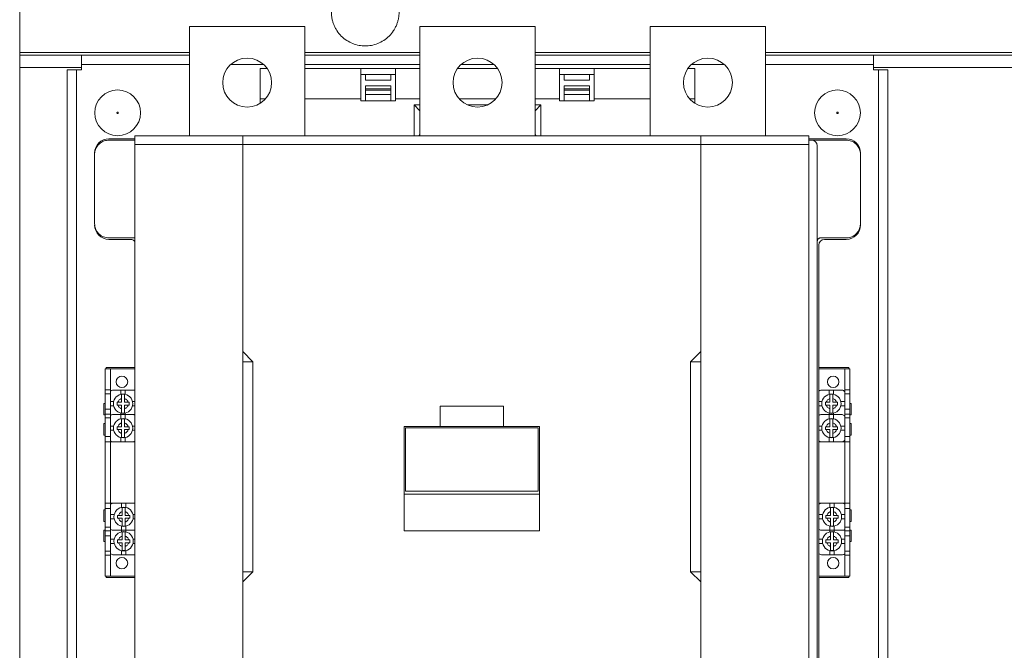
# Model space of a CAD drawing. Header units: millimetres. Extents: x 0 to 1189, y 0 to 841.
# Tile 4 of 15: x 129 to 300, y 590 to 700. Entities that reach past the tile are written whole.
import ezdxf

# ---------------------------------------------------------------- set-up
doc = ezdxf.new("R2010")
doc.units = ezdxf.units.MM

msp = doc.modelspace()

# ---------------------------------------------------------------- linework, layer by layer
at = {"color": 7, "linetype": 'Continuous', "lineweight": 15}
for p, q in [((129.1089, 708.5885), (129.1089, 694.0885)), ((158.6089, 679.5885), (158.6089, 698.5885)), ((158.6089, 698.5885), (178.6089, 698.5885)), ((178.6089, 698.5885), (178.6089, 679.5885)), ((198.6089, 698.5885), (218.6089, 698.5885)), ((198.6089, 679.5885), (198.6089, 698.5885)), ((218.6089, 698.5885), (218.6089, 679.5885)), ((238.6089, 679.5885), (238.6089, 698.5885)), ((238.6089, 698.5885), (258.6089, 698.5885)), ((258.6089, 698.5885), (258.6089, 679.5885)), ((129.1089, 693.5885), (129.1089, 694.0885)), ((129.1089, 694.0885), (158.6089, 694.0885)), ((139.8589, 693.5885), (129.1089, 693.5885)), ((129.1089, 693.5885), (129.1089, 691.4885)), ((158.6089, 693.5885), (139.8589, 693.5885)), ((139.8589, 693.5885), (139.8589, 691.9885)), ((178.6089, 694.0885), (198.6089, 694.0885)), ((198.6089, 693.5885), (178.6089, 693.5885)), ((218.6089, 694.0885), (238.6089, 694.0885)), ((238.6089, 693.5885), (218.6089, 693.5885)), ((258.6089, 694.0885), (339.6089, 694.0885)), ((277.3589, 693.5885), (258.6089, 693.5885)), ((277.3589, 691.9885), (277.3589, 693.5885)), ((320.8589, 693.5885), (277.3589, 693.5885)), ((129.1089, 691.4885), (129.1089, 550.6885)), ((139.8589, 691.4885), (129.1089, 691.4885)), ((137.3589, 691.0885), (137.3589, 552.5885)), ((138.9589, 691.0885), (137.3589, 691.0885)), ((138.9589, 691.0885), (138.9589, 552.5885)), ((139.8589, 691.0885), (138.9589, 691.0885)), ((139.8589, 691.9885), (139.8589, 691.0885)), ((158.6089, 691.9885), (139.8589, 691.9885)), ((171.4619, 691.9885), (165.7558, 691.9885)), ((170.8589, 691.2635), (172.0991, 691.2635)), ((170.8589, 686.0135), (170.8589, 691.2635)), ((198.6089, 691.9885), (178.6089, 691.9885)), ((178.6089, 691.2635), (188.3589, 691.2635)), ((188.3589, 686.0135), (188.3589, 691.2635)), ((188.3589, 691.2635), (194.3589, 691.2635)), ((194.3589, 686.0135), (194.3589, 691.2635)), ((194.3589, 691.2635), (198.6089, 691.2635)), ((205.1186, 691.2635), (212.0991, 691.2635)), ((211.4619, 691.9885), (205.7558, 691.9885)), ((238.6089, 691.9885), (218.6089, 691.9885)), ((218.6089, 691.2635), (222.8589, 691.2635)), ((222.8589, 686.0135), (222.8589, 691.2635)), ((222.8589, 691.2635), (228.8589, 691.2635)), ((228.8589, 686.0135), (228.8589, 691.2635)), ((228.8589, 691.2635), (238.6089, 691.2635)), ((245.1186, 691.2635), (246.3589, 691.2635)), ((251.4619, 691.9885), (245.7558, 691.9885)), ((246.3589, 686.0135), (246.3589, 691.2635)), ((277.3589, 691.9885), (258.6089, 691.9885)), ((277.3589, 691.0885), (277.3589, 691.9885)), ((320.8589, 691.4885), (277.3589, 691.4885)), ((278.2589, 691.0885), (277.3589, 691.0885)), ((278.2589, 552.5885), (278.2589, 691.0885)), ((279.8589, 691.0885), (278.2589, 691.0885)), ((279.8589, 552.5885), (279.8589, 691.0885)), ((188.3589, 690.2635), (194.3589, 690.2635)), ((189.1589, 689.2635), (189.1589, 690.2635)), ((189.1589, 689.2635), (193.5589, 689.2635)), ((193.5589, 689.2635), (193.5589, 690.2635)), ((222.8589, 690.2635), (228.8589, 690.2635)), ((223.6589, 689.2635), (223.6589, 690.2635)), ((228.0589, 689.2635), (223.6589, 689.2635)), ((228.0589, 690.2635), (228.0589, 689.2635)), ((189.1589, 688.2635), (189.1589, 687.7635)), ((189.1589, 688.2635), (193.5589, 688.2635)), ((189.1589, 687.7635), (189.1589, 687.5135)), ((189.1589, 687.7635), (193.5589, 687.7635)), ((189.1589, 687.5135), (189.1589, 686.7635)), ((193.5589, 687.5135), (189.1589, 687.5135)), ((193.5589, 687.7635), (193.5589, 688.2635)), ((193.5589, 687.5135), (193.5589, 687.7635)), ((193.5589, 686.7635), (193.5589, 687.5135)), ((223.6589, 687.7635), (223.6589, 688.2635)), ((228.0589, 688.2635), (223.6589, 688.2635)), ((223.6589, 687.5135), (223.6589, 687.7635)), ((228.0589, 687.7635), (223.6589, 687.7635)), ((223.6589, 686.7635), (223.6589, 687.5135)), ((223.6589, 687.5135), (228.0589, 687.5135)), ((228.0589, 688.2635), (228.0589, 687.7635)), ((228.0589, 687.7635), (228.0589, 687.5135)), ((228.0589, 687.5135), (228.0589, 686.7635)), ((170.8589, 685.2329), (170.8589, 686.0135)), ((171.7841, 686.0135), (170.8589, 686.0135)), ((188.3589, 686.0135), (178.6089, 686.0135)), ((188.3589, 685.6436), (188.3589, 686.0135)), ((194.3589, 685.6436), (188.3589, 685.6436)), ((189.1589, 686.7635), (189.1589, 685.6436)), ((193.5589, 686.7635), (189.1589, 686.7635)), ((193.5589, 685.6436), (193.5589, 686.7635)), ((194.3589, 686.0135), (194.3589, 685.6436)), ((198.6089, 686.0135), (194.3589, 686.0135)), ((211.7841, 686.0135), (205.4337, 686.0135)), ((222.8589, 686.0135), (218.6089, 686.0135)), ((222.8589, 685.6436), (222.8589, 686.0135)), ((228.8589, 685.6436), (222.8589, 685.6436)), ((223.6589, 685.6436), (223.6589, 686.7635)), ((223.6589, 686.7635), (228.0589, 686.7635)), ((228.0589, 685.6436), (228.0589, 686.7635)), ((228.8589, 686.0135), (228.8589, 685.6436)), ((238.6089, 686.0135), (228.8589, 686.0135)), ((246.3589, 686.0135), (245.4337, 686.0135)), ((246.3589, 685.2329), (246.3589, 686.0135)), ((197.6089, 684.9635), (198.6089, 684.9635)), ((197.6089, 679.5885), (197.6089, 684.9635)), ((198.6089, 683.9235), (197.6089, 684.9635)), ((206.8633, 684.9635), (210.3544, 684.9635)), ((218.6089, 684.9635), (219.6089, 684.9635)), ((219.6089, 684.9635), (218.6089, 683.9235)), ((219.6089, 684.9635), (219.6089, 679.5885)), ((144.6089, 679.0885), (149.1089, 679.0885)), ((144.6089, 678.8445), (149.1089, 678.8445)), ((149.1089, 679.5885), (149.1089, 678.0885)), ((149.1089, 679.5885), (167.8553, 679.5885)), ((167.8553, 679.5885), (247.3625, 679.5885)), ((167.8553, 678.0885), (167.8553, 679.5885)), ((198.6089, 679.8035), (198.4021, 679.5885)), ((218.6089, 679.8035), (218.8156, 679.5885)), ((247.3625, 679.5885), (247.3625, 678.0885)), ((247.3625, 679.5885), (266.1089, 679.5885)), ((266.1089, 679.5885), (266.1089, 678.0885)), ((266.1089, 679.0885), (272.6089, 679.0885)), ((266.1089, 678.8445), (266.6089, 678.8445)), ((266.6089, 678.8445), (272.6089, 678.8445)), ((167.8553, 678.0885), (149.1089, 678.0885)), ((149.1089, 678.0885), (149.1089, 566.0885)), ((167.8553, 678.0885), (247.3625, 678.0885)), ((167.8553, 642.0885), (167.8553, 678.0885)), ((247.3625, 678.0885), (247.3625, 642.0885)), ((247.3625, 678.0885), (266.1089, 678.0885)), ((266.1089, 678.0885), (266.1089, 566.0885)), ((267.6089, 677.8445), (267.6089, 564.3325)), ((142.1089, 664.3445), (142.1089, 676.3445)), ((275.1089, 676.3445), (275.1089, 664.3445)), ((149.1089, 661.8445), (144.6089, 661.8445)), ((272.6089, 661.8445), (268.1089, 661.8445)), ((148.3589, 661.5885), (144.6089, 661.5885)), ((267.8589, 660.5885), (267.8589, 581.5885)), ((272.6089, 661.5885), (268.8589, 661.5885)), ((169.6053, 640.3385), (167.8553, 642.0885)), ((167.8553, 642.0885), (167.8553, 640.3385)), ((247.3625, 642.0885), (245.6125, 640.3385)), ((247.3625, 642.0885), (247.3625, 640.3385)), ((169.6053, 640.3385), (167.8553, 640.3385)), ((167.8553, 640.3385), (167.8553, 603.8385)), ((169.6053, 603.8385), (169.6053, 640.3385)), ((245.6125, 640.3385), (245.6125, 603.8385)), ((245.6125, 640.3385), (247.3625, 640.3385)), ((247.3625, 640.3385), (247.3625, 603.8385)), ((144.8589, 639.0885), (143.9589, 639.0885)), ((143.9589, 639.0885), (143.9589, 635.4385)), ((149.1089, 639.3385), (144.1089, 639.3385)), ((144.1089, 639.3385), (144.1089, 639.0885)), ((144.8589, 635.4385), (144.8589, 639.0885)), ((144.8589, 635.4385), (144.8589, 639.0885)), ((144.8589, 639.0885), (149.1089, 639.0885)), ((267.8589, 639.3385), (273.1089, 639.3385)), ((267.8589, 639.0885), (272.3589, 639.0885)), ((273.2589, 639.0885), (272.3589, 639.0885)), ((272.3589, 635.4385), (272.3589, 639.0885)), ((272.3589, 639.0885), (272.3589, 635.4385)), ((273.1089, 639.3385), (273.1089, 639.0885)), ((273.2589, 635.4385), (273.2589, 639.0885)), ((144.8589, 635.4385), (143.9589, 635.4385)), ((143.9589, 635.4385), (143.9589, 634.7821)), ((144.8589, 634.7821), (143.9589, 634.7821)), ((143.9589, 634.7821), (143.9589, 632.1087)), ((144.8589, 634.7821), (144.8589, 635.4385)), ((144.8589, 632.1087), (144.8589, 634.7821)), ((145.2089, 635.3885), (146.6839, 635.3885)), ((146.6839, 634.671), (146.6839, 635.3885)), ((146.6839, 635.3885), (147.4339, 635.3885)), ((147.4339, 635.3885), (147.4339, 634.671)), ((147.4339, 635.3885), (148.9089, 635.3885)), ((268.2089, 635.3885), (269.6839, 635.3885)), ((269.6839, 634.671), (269.6839, 635.3885)), ((269.6839, 635.3885), (270.4339, 635.3885)), ((270.4339, 635.3885), (270.4339, 634.671)), ((270.4339, 635.3885), (271.9089, 635.3885)), ((273.2589, 635.4385), (272.3589, 635.4385)), ((272.3589, 635.4385), (272.3589, 634.7821)), ((272.3589, 634.7821), (273.2589, 634.7821)), ((272.3589, 634.7821), (272.3589, 632.1087)), ((273.2589, 634.7821), (273.2589, 635.4385)), ((273.2589, 632.1087), (273.2589, 634.7821)), ((143.9589, 633.0885), (143.7089, 633.0885)), ((143.7089, 633.0885), (143.7089, 631.0885)), ((144.8589, 633.4135), (145.4264, 633.4135)), ((145.4264, 632.6635), (144.8589, 632.6635)), ((146.0089, 632.7885), (146.0089, 633.2885)), ((146.0089, 633.2885), (146.1683, 633.2885)), ((146.1683, 632.7885), (146.0089, 632.7885)), ((146.1683, 633.2885), (146.8089, 633.2885)), ((146.8089, 632.7885), (146.1683, 632.7885)), ((146.8089, 633.2885), (146.8089, 633.9291)), ((146.8089, 632.1479), (146.8089, 632.7885)), ((147.3089, 633.9291), (147.3089, 633.2885)), ((147.3089, 633.2885), (147.9495, 633.2885)), ((147.9495, 632.7885), (147.3089, 632.7885)), ((147.3089, 632.7885), (147.3089, 632.1479)), ((147.9495, 633.2885), (148.1089, 633.2885)), ((148.1089, 632.7885), (147.9495, 632.7885)), ((148.1089, 633.2885), (148.1089, 632.7885)), ((148.6914, 633.4135), (149.1089, 633.4135)), ((149.1089, 632.6635), (148.6914, 632.6635)), ((202.1089, 632.5885), (202.1089, 629.0885)), ((202.1089, 632.5885), (213.1089, 632.5885)), ((213.1089, 632.5885), (213.1089, 629.0885)), ((267.8589, 633.4135), (268.4264, 633.4135)), ((268.4264, 632.6635), (267.8589, 632.6635)), ((269.0089, 632.7885), (269.0089, 633.2885)), ((269.0089, 633.2885), (269.1683, 633.2885)), ((269.1683, 632.7885), (269.0089, 632.7885)), ((269.1683, 633.2885), (269.8089, 633.2885)), ((269.8089, 632.7885), (269.1683, 632.7885)), ((269.8089, 633.2885), (269.8089, 633.9291)), ((269.8089, 632.1479), (269.8089, 632.7885)), ((270.3089, 633.9291), (270.3089, 633.2885)), ((270.3089, 633.2885), (270.9495, 633.2885)), ((270.9495, 632.7885), (270.3089, 632.7885)), ((270.3089, 632.7885), (270.3089, 632.1479)), ((270.9495, 633.2885), (271.1089, 633.2885)), ((271.1089, 632.7885), (270.9495, 632.7885)), ((271.1089, 633.2885), (271.1089, 632.7885)), ((271.6914, 633.4135), (272.3589, 633.4135)), ((272.3589, 632.6635), (271.6914, 632.6635)), ((273.5089, 633.0885), (273.2589, 633.0885)), ((273.5089, 631.0885), (273.5089, 633.0885)), ((143.7089, 631.0885), (143.9589, 631.0885)), ((143.9589, 632.1087), (144.8589, 632.1087)), ((143.9589, 632.1087), (143.9589, 631.2385)), ((144.8589, 631.2385), (143.9589, 631.2385)), ((143.9589, 631.2385), (143.9589, 630.5776)), ((144.8589, 632.1087), (144.8589, 631.2385)), ((144.8589, 630.5776), (144.8589, 631.2385)), ((145.2089, 631.1385), (146.6839, 631.1385)), ((146.6839, 631.1385), (146.6839, 631.406)), ((146.6839, 630.421), (146.6839, 631.1385)), ((146.6839, 631.1385), (147.4339, 631.1385)), ((147.4339, 631.406), (147.4339, 631.1385)), ((147.4339, 631.1385), (147.4339, 630.421)), ((147.4339, 631.1385), (148.9089, 631.1385)), ((268.2089, 631.1385), (269.6839, 631.1385)), ((269.6839, 631.1385), (269.6839, 631.406)), ((269.6839, 630.421), (269.6839, 631.1385)), ((269.6839, 631.1385), (270.4339, 631.1385)), ((270.4339, 631.406), (270.4339, 631.1385)), ((270.4339, 631.1385), (270.4339, 630.421)), ((270.4339, 631.1385), (271.9089, 631.1385)), ((272.3589, 630.9705), (272.3265, 630.9135)), ((272.3589, 632.1087), (273.2589, 632.1087)), ((272.3589, 631.2385), (272.3589, 632.1087)), ((273.2589, 631.2385), (272.3589, 631.2385)), ((272.3589, 631.2385), (272.3589, 630.5776)), ((273.2589, 631.2385), (273.2589, 632.1087)), ((273.2589, 630.5776), (273.2589, 631.2385)), ((273.2589, 631.0885), (273.5089, 631.0885)), ((143.9589, 629.5885), (143.7089, 629.5885)), ((143.7089, 629.5885), (143.7089, 627.5885)), ((144.8589, 630.5776), (143.9589, 630.5776)), ((143.9589, 630.5776), (143.9589, 627.357)), ((144.8589, 627.357), (144.8589, 630.5776)), ((146.8089, 629.0385), (146.8089, 629.6791)), ((147.3089, 629.6791), (147.3089, 629.0385)), ((269.8089, 629.0385), (269.8089, 629.6791)), ((270.3089, 629.6791), (270.3089, 629.0385)), ((272.3589, 630.5776), (273.2589, 630.5776)), ((272.3589, 630.5776), (272.3589, 627.357)), ((273.2589, 627.357), (273.2589, 630.5776)), ((273.5089, 629.5885), (273.2589, 629.5885)), ((273.5089, 627.5885), (273.5089, 629.5885)), ((143.7089, 627.5885), (143.9589, 627.5885)), ((144.8589, 629.1635), (145.4264, 629.1635)), ((145.4264, 628.4135), (144.8589, 628.4135)), ((146.0089, 628.5385), (146.0089, 629.0385)), ((146.0089, 629.0385), (146.1683, 629.0385)), ((146.1683, 628.5385), (146.0089, 628.5385)), ((146.1683, 629.0385), (146.8089, 629.0385)), ((146.8089, 628.5385), (146.1683, 628.5385)), ((146.8089, 627.8979), (146.8089, 628.5385)), ((147.3089, 629.0385), (147.9495, 629.0385)), ((147.9495, 628.5385), (147.3089, 628.5385)), ((147.3089, 628.5385), (147.3089, 627.8979)), ((147.9495, 629.0385), (148.1089, 629.0385)), ((148.1089, 628.5385), (147.9495, 628.5385)), ((148.1089, 629.0385), (148.1089, 628.5385)), ((148.6914, 629.1635), (149.1089, 629.1635)), ((149.1089, 628.4135), (148.6914, 628.4135)), ((195.8589, 629.0885), (195.8589, 617.3385)), ((195.8589, 629.0885), (202.1089, 629.0885)), ((219.1089, 628.8445), (196.1089, 628.8445)), ((196.1089, 628.8445), (196.1089, 617.8445)), ((202.1089, 629.0885), (213.1089, 629.0885)), ((213.1089, 629.0885), (219.3589, 629.0885)), ((219.1089, 617.8445), (219.1089, 628.8445)), ((219.3589, 629.0885), (219.3589, 617.3385)), ((267.8589, 629.1635), (268.4264, 629.1635)), ((268.4264, 628.4135), (267.8589, 628.4135)), ((269.0089, 628.5385), (269.0089, 629.0385)), ((269.0089, 629.0385), (269.1683, 629.0385)), ((269.1683, 628.5385), (269.0089, 628.5385)), ((269.1683, 629.0385), (269.8089, 629.0385)), ((269.8089, 628.5385), (269.1683, 628.5385)), ((269.8089, 627.8979), (269.8089, 628.5385)), ((270.3089, 629.0385), (270.9495, 629.0385)), ((270.9495, 628.5385), (270.3089, 628.5385)), ((270.3089, 628.5385), (270.3089, 627.8979)), ((270.9495, 629.0385), (271.1089, 629.0385)), ((271.1089, 628.5385), (270.9495, 628.5385)), ((271.1089, 629.0385), (271.1089, 628.5385)), ((271.6914, 629.1635), (272.3589, 629.1635)), ((272.3589, 628.4135), (271.6914, 628.4135)), ((273.2589, 627.5885), (273.5089, 627.5885)), ((143.9589, 627.357), (144.8589, 627.357)), ((143.9589, 627.357), (143.9589, 626.4385)), ((143.9589, 626.4385), (143.9589, 615.7385)), ((143.9589, 626.4385), (144.8589, 626.4385)), ((144.8589, 627.357), (144.8589, 626.4385)), ((144.8589, 626.5385), (144.9089, 626.5385)), ((144.8589, 615.7385), (144.8589, 626.4385)), ((144.8589, 626.4385), (144.8589, 615.7385)), ((149.1089, 626.4385), (144.8589, 626.4385)), ((146.6839, 626.4385), (146.6839, 627.156)), ((147.4339, 627.156), (147.4339, 626.4385)), ((267.8589, 626.5385), (267.9089, 626.5385)), ((272.3589, 626.4385), (267.8589, 626.4385)), ((269.6839, 626.4385), (269.6839, 627.156)), ((270.4339, 627.156), (270.4339, 626.4385)), ((272.2089, 626.5385), (272.3589, 626.5385)), ((272.3089, 626.6385), (272.3589, 626.6385)), ((272.3589, 627.357), (273.2589, 627.357)), ((272.3589, 626.4385), (272.3589, 627.357)), ((272.3589, 626.4385), (272.3589, 615.7385)), ((273.2589, 626.4385), (272.3589, 626.4385)), ((272.3589, 615.7385), (272.3589, 626.4385)), ((273.2589, 626.4385), (273.2589, 627.357)), ((273.2589, 615.7385), (273.2589, 626.4385)), ((195.8589, 617.3385), (195.8589, 610.9211)), ((195.8589, 617.3385), (219.3589, 617.3385)), ((196.1089, 617.8445), (219.1089, 617.8445)), ((219.3589, 617.3385), (219.3589, 610.9211)), ((143.9589, 615.7385), (144.8589, 615.7385)), ((143.9589, 615.7385), (143.9589, 614.82)), ((144.8589, 615.7385), (144.8589, 614.82)), ((144.8589, 615.7385), (149.1089, 615.7385)), ((145.0089, 615.6385), (144.8589, 615.6385)), ((144.9089, 615.5385), (144.8589, 615.5385)), ((146.7839, 615.021), (146.7839, 615.7385)), ((147.5339, 615.7385), (147.5339, 615.021)), ((267.8589, 615.7385), (272.3589, 615.7385)), ((268.0089, 615.6385), (267.8589, 615.6385)), ((267.8589, 615.5385), (267.9089, 615.5385)), ((269.7839, 615.021), (269.7839, 615.7385)), ((270.5339, 615.7385), (270.5339, 615.021)), ((272.3589, 615.6385), (272.3089, 615.6385)), ((273.2589, 615.7385), (272.3589, 615.7385)), ((272.3589, 614.82), (272.3589, 615.7385)), ((273.2589, 614.82), (273.2589, 615.7385)), ((143.9589, 614.5885), (143.7089, 614.5885)), ((143.7089, 614.5885), (143.7089, 612.5885)), ((144.8589, 614.82), (143.9589, 614.82)), ((143.9589, 614.82), (143.9589, 611.5994)), ((144.8589, 611.5994), (144.8589, 614.82)), ((146.9089, 613.6385), (146.9089, 614.2791)), ((147.4089, 614.2791), (147.4089, 613.6385)), ((269.9089, 613.6385), (269.9089, 614.2791)), ((270.4089, 614.2791), (270.4089, 613.6385)), ((273.2589, 614.82), (272.3589, 614.82)), ((272.3589, 614.82), (272.3589, 611.5994)), ((273.2589, 611.5994), (273.2589, 614.82)), ((273.5089, 614.5885), (273.2589, 614.5885)), ((273.5089, 612.5885), (273.5089, 614.5885)), ((143.7089, 612.5885), (143.9589, 612.5885)), ((144.8589, 613.7635), (145.5264, 613.7635)), ((145.5264, 613.0135), (144.8589, 613.0135)), ((146.1089, 613.1385), (146.1089, 613.6385)), ((146.1089, 613.6385), (146.2683, 613.6385)), ((146.2683, 613.1385), (146.1089, 613.1385)), ((146.2683, 613.6385), (146.9089, 613.6385)), ((146.9089, 613.1385), (146.2683, 613.1385)), ((146.9089, 612.4979), (146.9089, 613.1385)), ((147.4089, 613.6385), (148.0495, 613.6385)), ((148.0495, 613.1385), (147.4089, 613.1385)), ((147.4089, 613.1385), (147.4089, 612.4979)), ((148.0495, 613.6385), (148.2089, 613.6385)), ((148.2089, 613.1385), (148.0495, 613.1385)), ((148.2089, 613.6385), (148.2089, 613.1385)), ((148.7914, 613.7635), (149.1089, 613.7635)), ((149.1089, 613.0135), (148.7914, 613.0135)), ((267.8589, 613.7635), (268.5264, 613.7635)), ((268.5264, 613.0135), (267.8589, 613.0135)), ((269.1089, 613.1385), (269.1089, 613.6385)), ((269.1089, 613.6385), (269.2683, 613.6385)), ((269.2683, 613.1385), (269.1089, 613.1385)), ((269.2683, 613.6385), (269.9089, 613.6385)), ((269.9089, 613.1385), (269.2683, 613.1385)), ((269.9089, 612.4979), (269.9089, 613.1385)), ((270.4089, 613.6385), (271.0495, 613.6385)), ((271.0495, 613.1385), (270.4089, 613.1385)), ((270.4089, 613.1385), (270.4089, 612.4979)), ((271.0495, 613.6385), (271.2089, 613.6385)), ((271.2089, 613.1385), (271.0495, 613.1385)), ((271.2089, 613.6385), (271.2089, 613.1385)), ((271.7914, 613.7635), (272.3589, 613.7635)), ((272.3589, 613.0135), (271.7914, 613.0135)), ((273.2589, 612.5885), (273.5089, 612.5885)), ((143.9589, 611.0885), (143.7089, 611.0885)), ((143.7089, 611.0885), (143.7089, 609.0885)), ((144.8589, 611.5994), (143.9589, 611.5994)), ((143.9589, 611.5994), (143.9589, 610.9385)), ((143.9589, 610.9385), (144.8589, 610.9385)), ((143.9589, 610.9385), (143.9589, 610.0683)), ((144.8589, 610.9385), (144.8589, 611.5994)), ((144.8589, 611.2064), (144.8913, 611.2635)), ((144.8589, 610.9385), (144.8589, 610.0683)), ((146.7839, 611.0385), (145.3089, 611.0385)), ((146.7839, 611.0385), (146.7839, 611.756)), ((146.7839, 610.771), (146.7839, 611.0385)), ((147.5339, 611.0385), (146.7839, 611.0385)), ((147.5339, 611.756), (147.5339, 611.0385)), ((147.5339, 611.0385), (147.5339, 610.771)), ((149.0089, 611.0385), (147.5339, 611.0385)), ((195.8589, 610.9211), (219.3589, 610.9211)), ((267.8589, 611.2064), (267.8913, 611.2635)), ((269.7839, 611.0385), (268.3089, 611.0385)), ((269.7839, 611.0385), (269.7839, 611.756)), ((270.5339, 611.0385), (269.7839, 611.0385)), ((269.7839, 610.771), (269.7839, 611.0385)), ((270.5339, 611.756), (270.5339, 611.0385)), ((272.0089, 611.0385), (270.5339, 611.0385)), ((270.5339, 611.0385), (270.5339, 610.771)), ((272.3589, 611.5994), (273.2589, 611.5994)), ((272.3589, 611.5994), (272.3589, 610.9385)), ((272.3589, 610.9385), (273.2589, 610.9385)), ((272.3589, 610.0683), (272.3589, 610.9385)), ((273.2589, 610.9385), (273.2589, 611.5994)), ((273.5089, 611.0885), (273.2589, 611.0885)), ((273.2589, 610.0683), (273.2589, 610.9385)), ((273.5089, 609.0885), (273.5089, 611.0885)), ((143.7089, 609.0885), (143.9589, 609.0885)), ((144.8589, 610.0683), (143.9589, 610.0683)), ((143.9589, 610.0683), (143.9589, 607.3949)), ((144.8589, 607.3949), (144.8589, 610.0683)), ((144.8589, 609.5135), (145.5264, 609.5135)), ((145.5264, 608.7635), (144.8589, 608.7635)), ((146.1089, 608.8885), (146.1089, 609.3885)), ((146.1089, 609.3885), (146.2683, 609.3885)), ((146.2683, 608.8885), (146.1089, 608.8885)), ((146.2683, 609.3885), (146.9089, 609.3885)), ((146.9089, 608.8885), (146.2683, 608.8885)), ((146.9089, 609.3885), (146.9089, 610.0291)), ((146.9089, 608.2479), (146.9089, 608.8885)), ((147.4089, 610.0291), (147.4089, 609.3885)), ((147.4089, 609.3885), (148.0495, 609.3885)), ((148.0495, 608.8885), (147.4089, 608.8885)), ((147.4089, 608.8885), (147.4089, 608.2479)), ((148.0495, 609.3885), (148.2089, 609.3885)), ((148.2089, 608.8885), (148.0495, 608.8885)), ((148.2089, 609.3885), (148.2089, 608.8885)), ((148.7914, 609.5135), (149.1089, 609.5135)), ((149.1089, 608.7635), (148.7914, 608.7635)), ((267.8589, 609.5135), (268.5264, 609.5135)), ((268.5264, 608.7635), (267.8589, 608.7635)), ((269.1089, 608.8885), (269.1089, 609.3885)), ((269.1089, 609.3885), (269.2683, 609.3885)), ((269.2683, 608.8885), (269.1089, 608.8885)), ((269.2683, 609.3885), (269.9089, 609.3885)), ((269.9089, 608.8885), (269.2683, 608.8885)), ((269.9089, 609.3885), (269.9089, 610.0291)), ((269.9089, 608.2479), (269.9089, 608.8885)), ((270.4089, 610.0291), (270.4089, 609.3885)), ((270.4089, 609.3885), (271.0495, 609.3885)), ((271.0495, 608.8885), (270.4089, 608.8885)), ((270.4089, 608.8885), (270.4089, 608.2479)), ((271.0495, 609.3885), (271.2089, 609.3885)), ((271.2089, 608.8885), (271.0495, 608.8885)), ((271.2089, 609.3885), (271.2089, 608.8885)), ((271.7914, 609.5135), (272.3589, 609.5135)), ((272.3589, 608.7635), (271.7914, 608.7635)), ((273.2589, 610.0683), (272.3589, 610.0683)), ((272.3589, 610.0683), (272.3589, 607.3949)), ((273.2589, 607.3949), (273.2589, 610.0683)), ((273.2589, 609.0885), (273.5089, 609.0885)), ((144.8589, 607.3949), (143.9589, 607.3949)), ((143.9589, 607.3949), (143.9589, 606.7385)), ((144.8589, 606.7385), (144.8589, 607.3949)), ((146.7839, 606.7885), (146.7839, 607.506)), ((147.5339, 607.506), (147.5339, 606.7885)), ((269.7839, 606.7885), (269.7839, 607.506)), ((270.5339, 607.506), (270.5339, 606.7885)), ((272.3589, 607.3949), (273.2589, 607.3949)), ((272.3589, 607.3949), (272.3589, 606.7385)), ((273.2589, 606.7385), (273.2589, 607.3949)), ((143.9589, 606.7385), (144.8589, 606.7385)), ((143.9589, 606.7385), (143.9589, 603.0885)), ((144.8589, 606.7385), (144.8589, 603.0885)), ((144.8589, 603.0885), (144.8589, 606.7385)), ((146.7839, 606.7885), (145.3089, 606.7885)), ((147.5339, 606.7885), (146.7839, 606.7885)), ((149.0089, 606.7885), (147.5339, 606.7885)), ((269.7839, 606.7885), (268.3089, 606.7885)), ((270.5339, 606.7885), (269.7839, 606.7885)), ((272.0089, 606.7885), (270.5339, 606.7885)), ((272.3589, 606.7385), (273.2589, 606.7385)), ((272.3589, 606.7385), (272.3589, 603.0885)), ((272.3589, 606.7385), (272.3589, 603.0885)), ((273.2589, 603.0885), (273.2589, 606.7385)), ((167.8553, 602.0885), (169.6053, 603.8385)), ((169.6053, 603.8385), (167.8553, 603.8385)), ((167.8553, 603.8385), (167.8553, 602.0885)), ((245.6125, 603.8385), (247.3625, 602.0885)), ((245.6125, 603.8385), (247.3625, 603.8385)), ((247.3625, 603.8385), (247.3625, 602.0885)), ((143.9589, 603.0885), (144.8589, 603.0885)), ((144.1089, 603.0885), (144.1089, 602.8385)), ((149.1089, 602.8385), (144.1089, 602.8385)), ((149.1089, 603.0885), (144.8589, 603.0885)), ((167.8553, 566.0885), (167.8553, 602.0885)), ((247.3625, 602.0885), (247.3625, 566.0885)), ((272.3589, 603.0885), (267.8589, 603.0885)), ((273.1089, 602.8385), (267.8589, 602.8385)), ((272.3589, 603.0885), (273.2589, 603.0885)), ((273.1089, 603.0885), (273.1089, 602.8385))]:
    msp.add_line(p, q, dxfattribs=at)
at = {"color": 7, "linetype": 'Continuous', "lineweight": 15, "flags": 128}
for points in [[(149.0089, 615.7385), (149.1064, 615.7289), (149.1089, 615.7284)], [(149.1089, 611.0486), (149.1064, 611.0481), (149.0089, 611.0385)], [(149.1089, 606.7986), (149.1064, 606.7981), (149.0089, 606.7885)]]:
    msp.add_lwpolyline(points, dxfattribs=at)
at = {"color": 7, "linetype": 'Continuous', "lineweight": 15}
for centre, radius in [((168.6089, 688.8385), 4.25), ((208.6089, 688.8385), 4.25), ((248.6089, 688.8385), 4.25), ((146.1089, 683.5885), 3.9713), ((271.1089, 683.5885), 3.9713), ((146.8589, 636.8385), 1), ((270.3589, 636.8385), 1), ((147.0589, 633.0385), 1.675), ((270.0589, 633.0385), 1.675), ((147.0589, 628.7885), 1.675), ((270.0589, 628.7885), 1.675), ((147.1589, 613.3885), 1.675), ((270.1589, 613.3885), 1.675), ((147.1589, 609.1385), 1.675), ((270.1589, 609.1385), 1.675), ((146.8589, 605.3385), 1), ((270.3589, 605.3385), 1)]:
    msp.add_circle(centre, radius, dxfattribs=at)
for centre, radius, start, end in [((144.6089, 676.5885), 2.5, 90, 180), ((266.6089, 677.8445), 1, 0, 90), ((272.6089, 676.5885), 2.5, 0, 90), ((144.6089, 664.0885), 2.5, 180, 270), ((272.6089, 664.0885), 2.5, 270, 0), ((148.3589, 660.5885), 1, 41.409622, 90), ((268.8589, 660.5885), 1, 90, 180), ((145.2089, 634.8885), 0.5, 90, 134.427004), ((147.0589, 633.0385), 1.6321, 81.18896, 98.81104), ((148.9089, 634.8885), 0.5, 66.421822, 90), ((268.2089, 634.8885), 0.5, 90, 134.427004), ((270.0589, 633.0385), 1.6321, 81.18896, 98.81104), ((271.9089, 634.8885), 0.5, 25.841933, 90), ((145.2089, 630.6385), 0.5, 90, 134.427004), ((147.0589, 633.0385), 1.6321, 261.18896, 278.81104), ((148.9089, 630.6385), 0.5, 66.421822, 90), ((268.2089, 630.6385), 0.5, 90, 134.427004), ((270.0589, 633.0385), 1.6321, 261.18896, 278.81104), ((271.9089, 630.6385), 0.5, 25.841933, 90), ((147.0589, 628.7885), 1.6321, 81.18896, 98.81104), ((270.0589, 628.7885), 1.6321, 81.18896, 98.81104), ((145.2089, 626.9385), 0.5, 225.572996, 270), ((147.0589, 628.7885), 1.6321, 261.18896, 278.81104), ((148.9089, 626.9385), 0.5, 270, 293.578178), ((268.2089, 626.9385), 0.5, 225.572996, 270), ((270.0589, 628.7885), 1.6321, 261.18896, 278.81104), ((271.9089, 626.9385), 0.5, 270, 334.158067), ((145.3089, 615.2385), 0.5, 90, 154.158067), ((268.3089, 615.2385), 0.5, 90, 154.158067), ((272.0089, 615.2385), 0.5, 45.572996, 90), ((147.1589, 613.3885), 1.6321, 81.18896, 98.81104), ((270.1589, 613.3885), 1.6321, 81.18896, 98.81104), ((145.3089, 611.5385), 0.5, 205.841933, 270), ((147.1589, 613.3885), 1.6321, 261.18896, 278.81104), ((147.1589, 609.1385), 1.6321, 81.18896, 98.81104), ((268.3089, 611.5385), 0.5, 205.841933, 270), ((270.1589, 613.3885), 1.6321, 261.18896, 278.81104), ((270.1589, 609.1385), 1.6321, 81.18896, 98.81104), ((272.0089, 611.5385), 0.5, 270, 314.427004), ((145.3089, 607.2885), 0.5, 205.841933, 270), ((147.1589, 609.1385), 1.6321, 261.18896, 278.81104), ((268.3089, 607.2885), 0.5, 205.841933, 270), ((270.1589, 609.1385), 1.6321, 261.18896, 278.81104), ((272.0089, 607.2885), 0.5, 270, 314.427004)]:
    msp.add_arc(centre, radius, start, end, dxfattribs=at)
for points, knots in [([(194.9839, 701.0885), (194.9833, 701.0287), (194.9823, 700.9091), (194.9738, 700.7301), (194.9603, 700.5516), (194.9412, 700.3736), (194.9166, 700.1961), (194.865, 699.8911), (194.7641, 699.4625), (194.5774, 698.9152), (194.3344, 698.3813), (193.9308, 697.6905), (193.2927, 696.9045), (192.3532, 696.1415), (191.3003, 695.596), (190.2053, 695.2812), (189.1089, 695.1806), (188.0124, 695.2812), (186.9175, 695.596), (185.8646, 696.1415), (184.9251, 696.9045), (184.287, 697.6904), (183.8834, 698.3813), (183.6404, 698.915), (183.4537, 699.4624), (183.346, 699.9201), (183.287, 700.2844), (183.2565, 700.5514), (183.2374, 700.8195), (183.2351, 700.9988), (183.2339, 701.0885)], [0, 0, 0, 0, 0.00973543, 0.01945196, 0.02915864, 0.0388645, 0.04857863, 0.05831004, 0.08919884, 0.12010186, 0.15227834, 0.18446911, 0.25011805, 0.31576699, 0.38005172, 0.44177055, 0.50000137, 0.5582322, 0.61995103, 0.68423575, 0.74988469, 0.81553363, 0.84771012, 0.87990089, 0.91078969, 0.94169271, 0.95627672, 0.97083555, 0.98539979, 1, 1, 1, 1]), ([(146.2339, 683.5885), (146.2334, 683.5969), (146.2326, 683.6133), (146.2254, 683.6368), (146.2137, 683.6584), (146.1927, 683.6835), (146.1583, 683.7077), (146.109, 683.7164), (146.0596, 683.7077), (146.0229, 683.682), (145.9992, 683.652), (145.9861, 683.6214), (145.9846, 683.5996), (145.9839, 683.5885)], [0, 0, 0, 0, 0.06403869, 0.12548417, 0.18683916, 0.25061706, 0.37500675, 0.50011997, 0.62450919, 0.74962199, 0.83361655, 0.91505587, 1, 1, 1, 1]), ([(145.9839, 683.5885), (145.9843, 683.5801), (145.9852, 683.5637), (145.9924, 683.5402), (146.0041, 683.5186), (146.025, 683.4935), (146.0595, 683.4693), (146.1088, 683.4606), (146.1582, 683.4693), (146.1949, 683.495), (146.2185, 683.5249), (146.2316, 683.5556), (146.2331, 683.5774), (146.2339, 683.5885)], [0, 0, 0, 0, 0.064038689, 0.125484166, 0.186839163, 0.25061706, 0.375006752, 0.500119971, 0.624509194, 0.74962199, 0.833616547, 0.915055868, 1, 1, 1, 1]), ([(271.2339, 683.5885), (271.2334, 683.5969), (271.2326, 683.6133), (271.2254, 683.6368), (271.2137, 683.6584), (271.1927, 683.6835), (271.1583, 683.7077), (271.109, 683.7164), (271.0596, 683.7077), (271.0229, 683.682), (270.9992, 683.652), (270.9861, 683.6214), (270.9846, 683.5996), (270.9839, 683.5885)], [0, 0, 0, 0, 0.06403869, 0.12548417, 0.18683916, 0.25061706, 0.37500675, 0.50011997, 0.62450919, 0.74962199, 0.83361655, 0.91505587, 1, 1, 1, 1]), ([(270.9839, 683.5885), (270.9843, 683.5801), (270.9852, 683.5637), (270.9924, 683.5402), (271.0041, 683.5186), (271.025, 683.4935), (271.0595, 683.4693), (271.1088, 683.4606), (271.1582, 683.4693), (271.1949, 683.495), (271.2185, 683.5249), (271.2316, 683.5556), (271.2331, 683.5774), (271.2339, 683.5885)], [0, 0, 0, 0, 0.06403869, 0.12548417, 0.18683916, 0.25061706, 0.37500675, 0.50011997, 0.62450919, 0.74962199, 0.83361655, 0.91505587, 1, 1, 1, 1]), ([(142.1089, 676.3445), (142.129, 676.5818), (142.1692, 677.0552), (142.4956, 677.7502), (143.0298, 678.3422), (143.7696, 678.7623), (144.3349, 678.8177), (144.6089, 678.8445)], [0, 0, 0, 0, 0.16554611, 0.33030214, 0.55603118, 0.78488416, 1, 1, 1, 1]), ([(272.6089, 678.8445), (272.9247, 678.8089), (273.5559, 678.7377), (274.3137, 678.2391), (274.8196, 677.5917), (275.0725, 676.9311), (275.0982, 676.5167), (275.1089, 676.3445)], [0, 0, 0, 0, 0.2483194, 0.4962295, 0.71024726, 0.87958397, 1, 1, 1, 1]), ([(144.6089, 661.8445), (144.293, 661.8801), (143.6619, 661.9513), (142.904, 662.4499), (142.3981, 663.0973), (142.1452, 663.7579), (142.1196, 664.1723), (142.1089, 664.3445)], [0, 0, 0, 0, 0.2483194, 0.4962295, 0.71024726, 0.87958397, 1, 1, 1, 1]), ([(275.1089, 664.3445), (275.0887, 664.1072), (275.0486, 663.6338), (274.7221, 662.9388), (274.1879, 662.3468), (273.4482, 661.9267), (272.8828, 661.8713), (272.6089, 661.8445)], [0, 0, 0, 0, 0.16554611, 0.33030214, 0.55603118, 0.78488416, 1, 1, 1, 1]), ([(267.6089, 661.3445), (267.6144, 661.4007), (267.6255, 661.5131), (267.7117, 661.663), (267.8385, 661.776), (267.9791, 661.8359), (268.072, 661.8421), (268.1089, 661.8445)], [0, 0, 0, 0, 0.21464977, 0.42929999, 0.64393202, 0.85849328, 1, 1, 1, 1]), ([(146.8089, 633.9291), (146.8089, 634.0202), (146.8089, 634.2002), (146.8089, 634.4334), (146.8089, 634.5817), (146.8089, 634.6332), (146.8089, 634.6513)], [0, 0, 0, 0, 0.29157568, 0.57565941, 0.85022999, 1, 1, 1, 1]), ([(147.3089, 634.6513), (147.3089, 634.6152), (147.3089, 634.5429), (147.3089, 634.3457), (147.3089, 634.1324), (147.3089, 633.9885), (147.3089, 633.9291)], [0, 0, 0, 0, 0.26915951, 0.53824284, 0.80945021, 1, 1, 1, 1]), ([(269.8089, 633.9291), (269.8089, 634.0202), (269.8089, 634.2002), (269.8089, 634.4334), (269.8089, 634.5817), (269.8089, 634.6332), (269.8089, 634.6513)], [0, 0, 0, 0, 0.29157568, 0.57565941, 0.85022999, 1, 1, 1, 1]), ([(270.3089, 634.6513), (270.3089, 634.6152), (270.3089, 634.5429), (270.3089, 634.3457), (270.3089, 634.1324), (270.3089, 633.9885), (270.3089, 633.9291)], [0, 0, 0, 0, 0.26915951, 0.53824284, 0.80945021, 1, 1, 1, 1]), ([(146.1683, 633.2885), (146.1947, 633.3617), (146.2484, 633.5106), (146.3983, 633.6991), (146.5868, 633.8489), (146.7357, 633.9027), (146.8089, 633.9291)], [0, 0, 0, 0, 0.24586335, 0.5, 0.75413665, 1, 1, 1, 1]), ([(146.8089, 632.1479), (146.7357, 632.1743), (146.5868, 632.2281), (146.3983, 632.3779), (146.2484, 632.5664), (146.1947, 632.7153), (146.1683, 632.7885)], [0, 0, 0, 0, 0.24586335, 0.5, 0.75413665, 1, 1, 1, 1]), ([(147.3089, 633.9291), (147.3821, 633.9027), (147.531, 633.8489), (147.7195, 633.6991), (147.8693, 633.5106), (147.923, 633.3617), (147.9495, 633.2885)], [0, 0, 0, 0, 0.24586335, 0.5, 0.75413665, 1, 1, 1, 1]), ([(147.9495, 632.7885), (147.923, 632.7153), (147.8693, 632.5664), (147.7195, 632.3779), (147.531, 632.2281), (147.3821, 632.1743), (147.3089, 632.1479)], [0, 0, 0, 0, 0.24586335, 0.5, 0.75413665, 1, 1, 1, 1]), ([(269.1683, 633.2885), (269.1947, 633.3617), (269.2484, 633.5106), (269.3983, 633.6991), (269.5868, 633.8489), (269.7357, 633.9027), (269.8089, 633.9291)], [0, 0, 0, 0, 0.24586335, 0.5, 0.75413665, 1, 1, 1, 1]), ([(269.8089, 632.1479), (269.7357, 632.1743), (269.5868, 632.2281), (269.3983, 632.3779), (269.2484, 632.5664), (269.1947, 632.7153), (269.1683, 632.7885)], [0, 0, 0, 0, 0.24586335, 0.5, 0.75413665, 1, 1, 1, 1]), ([(270.3089, 633.9291), (270.3821, 633.9027), (270.531, 633.8489), (270.7195, 633.6991), (270.8693, 633.5106), (270.923, 633.3617), (270.9495, 633.2885)], [0, 0, 0, 0, 0.24586335, 0.5, 0.75413665, 1, 1, 1, 1]), ([(270.9495, 632.7885), (270.923, 632.7153), (270.8693, 632.5664), (270.7195, 632.3779), (270.531, 632.2281), (270.3821, 632.1743), (270.3089, 632.1479)], [0, 0, 0, 0, 0.24586335, 0.5, 0.75413665, 1, 1, 1, 1]), ([(146.8089, 631.4256), (146.8089, 631.4618), (146.8089, 631.5341), (146.8089, 631.7313), (146.8089, 631.9446), (146.8089, 632.0885), (146.8089, 632.1479)], [0, 0, 0, 0, 0.26915951, 0.53824284, 0.80945021, 1, 1, 1, 1]), ([(147.3089, 632.1479), (147.3089, 632.0568), (147.3089, 631.8768), (147.3089, 631.6436), (147.3089, 631.4953), (147.3089, 631.4438), (147.3089, 631.4256)], [0, 0, 0, 0, 0.29157568, 0.57565941, 0.85022999, 1, 1, 1, 1]), ([(269.8089, 631.4256), (269.8089, 631.4618), (269.8089, 631.5341), (269.8089, 631.7313), (269.8089, 631.9446), (269.8089, 632.0885), (269.8089, 632.1479)], [0, 0, 0, 0, 0.26915951, 0.53824284, 0.80945021, 1, 1, 1, 1]), ([(270.3089, 632.1479), (270.3089, 632.0568), (270.3089, 631.8768), (270.3089, 631.6436), (270.3089, 631.4953), (270.3089, 631.4438), (270.3089, 631.4256)], [0, 0, 0, 0, 0.29157568, 0.57565941, 0.85022999, 1, 1, 1, 1]), ([(146.1683, 629.0385), (146.1947, 629.1117), (146.2484, 629.2606), (146.3983, 629.4491), (146.5868, 629.5989), (146.7357, 629.6527), (146.8089, 629.6791)], [0, 0, 0, 0, 0.24586335, 0.5, 0.75413665, 1, 1, 1, 1]), ([(146.8089, 629.6791), (146.8089, 629.7702), (146.8089, 629.9502), (146.8089, 630.1834), (146.8089, 630.3317), (146.8089, 630.3832), (146.8089, 630.4013)], [0, 0, 0, 0, 0.291575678, 0.575659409, 0.850229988, 1, 1, 1, 1]), ([(147.3089, 630.4013), (147.3089, 630.3652), (147.3089, 630.2929), (147.3089, 630.0957), (147.3089, 629.8824), (147.3089, 629.7385), (147.3089, 629.6791)], [0, 0, 0, 0, 0.26915951, 0.53824284, 0.80945021, 1, 1, 1, 1]), ([(147.3089, 629.6791), (147.3821, 629.6527), (147.531, 629.5989), (147.7195, 629.4491), (147.8693, 629.2606), (147.923, 629.1117), (147.9495, 629.0385)], [0, 0, 0, 0, 0.24586335, 0.5, 0.75413665, 1, 1, 1, 1]), ([(269.1683, 629.0385), (269.1947, 629.1117), (269.2484, 629.2606), (269.3983, 629.4491), (269.5868, 629.5989), (269.7357, 629.6527), (269.8089, 629.6791)], [0, 0, 0, 0, 0.24586335, 0.5, 0.75413665, 1, 1, 1, 1]), ([(269.8089, 629.6791), (269.8089, 629.7702), (269.8089, 629.9502), (269.8089, 630.1834), (269.8089, 630.3317), (269.8089, 630.3832), (269.8089, 630.4013)], [0, 0, 0, 0, 0.291575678, 0.575659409, 0.850229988, 1, 1, 1, 1]), ([(270.3089, 630.4013), (270.3089, 630.3652), (270.3089, 630.2929), (270.3089, 630.0957), (270.3089, 629.8824), (270.3089, 629.7385), (270.3089, 629.6791)], [0, 0, 0, 0, 0.26915951, 0.53824284, 0.80945021, 1, 1, 1, 1]), ([(270.3089, 629.6791), (270.3821, 629.6527), (270.531, 629.5989), (270.7195, 629.4491), (270.8693, 629.2606), (270.923, 629.1117), (270.9495, 629.0385)], [0, 0, 0, 0, 0.24586335, 0.5, 0.75413665, 1, 1, 1, 1]), ([(146.8089, 627.8979), (146.7357, 627.9243), (146.5868, 627.9781), (146.3983, 628.1279), (146.2484, 628.3164), (146.1947, 628.4653), (146.1683, 628.5385)], [0, 0, 0, 0, 0.245863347, 0.5, 0.754136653, 1, 1, 1, 1]), ([(146.8089, 627.1756), (146.8089, 627.2118), (146.8089, 627.2841), (146.8089, 627.4813), (146.8089, 627.6946), (146.8089, 627.8385), (146.8089, 627.8979)], [0, 0, 0, 0, 0.26915951, 0.53824284, 0.80945021, 1, 1, 1, 1]), ([(147.9495, 628.5385), (147.923, 628.4653), (147.8693, 628.3164), (147.7195, 628.1279), (147.531, 627.9781), (147.3821, 627.9243), (147.3089, 627.8979)], [0, 0, 0, 0, 0.24586335, 0.5, 0.75413665, 1, 1, 1, 1]), ([(147.3089, 627.8979), (147.3089, 627.8068), (147.3089, 627.6268), (147.3089, 627.3936), (147.3089, 627.2453), (147.3089, 627.1938), (147.3089, 627.1756)], [0, 0, 0, 0, 0.29157568, 0.57565941, 0.85022999, 1, 1, 1, 1]), ([(269.8089, 627.8979), (269.7357, 627.9243), (269.5868, 627.9781), (269.3983, 628.1279), (269.2484, 628.3164), (269.1947, 628.4653), (269.1683, 628.5385)], [0, 0, 0, 0, 0.24586335, 0.5, 0.75413665, 1, 1, 1, 1]), ([(269.8089, 627.1756), (269.8089, 627.2118), (269.8089, 627.2841), (269.8089, 627.4813), (269.8089, 627.6946), (269.8089, 627.8385), (269.8089, 627.8979)], [0, 0, 0, 0, 0.26915951, 0.53824284, 0.80945021, 1, 1, 1, 1]), ([(270.9495, 628.5385), (270.923, 628.4653), (270.8693, 628.3164), (270.7195, 628.1279), (270.531, 627.9781), (270.3821, 627.9243), (270.3089, 627.8979)], [0, 0, 0, 0, 0.24586335, 0.5, 0.75413665, 1, 1, 1, 1]), ([(270.3089, 627.8979), (270.3089, 627.8068), (270.3089, 627.6268), (270.3089, 627.3936), (270.3089, 627.2453), (270.3089, 627.1938), (270.3089, 627.1756)], [0, 0, 0, 0, 0.29157568, 0.57565941, 0.85022999, 1, 1, 1, 1]), ([(146.2683, 613.6385), (146.2947, 613.7117), (146.3484, 613.8606), (146.4983, 614.0491), (146.6868, 614.1989), (146.8357, 614.2527), (146.9089, 614.2791)], [0, 0, 0, 0, 0.24586335, 0.5, 0.75413665, 1, 1, 1, 1]), ([(146.9089, 614.2791), (146.9089, 614.3702), (146.9089, 614.5502), (146.9089, 614.7834), (146.9089, 614.9317), (146.9089, 614.9832), (146.9089, 615.0013)], [0, 0, 0, 0, 0.29157568, 0.57565941, 0.85022999, 1, 1, 1, 1]), ([(147.4089, 615.0013), (147.4089, 614.9652), (147.4089, 614.8929), (147.4089, 614.6957), (147.4089, 614.4824), (147.4089, 614.3385), (147.4089, 614.2791)], [0, 0, 0, 0, 0.26915951, 0.53824284, 0.80945021, 1, 1, 1, 1]), ([(147.4089, 614.2791), (147.4821, 614.2527), (147.631, 614.1989), (147.8195, 614.0491), (147.9693, 613.8606), (148.023, 613.7117), (148.0495, 613.6385)], [0, 0, 0, 0, 0.245863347, 0.5, 0.754136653, 1, 1, 1, 1]), ([(269.2683, 613.6385), (269.2947, 613.7117), (269.3484, 613.8606), (269.4983, 614.0491), (269.6868, 614.1989), (269.8357, 614.2527), (269.9089, 614.2791)], [0, 0, 0, 0, 0.24586335, 0.5, 0.75413665, 1, 1, 1, 1]), ([(269.9089, 614.2791), (269.9089, 614.3702), (269.9089, 614.5502), (269.9089, 614.7834), (269.9089, 614.9317), (269.9089, 614.9832), (269.9089, 615.0013)], [0, 0, 0, 0, 0.29157568, 0.57565941, 0.85022999, 1, 1, 1, 1]), ([(270.4089, 615.0013), (270.4089, 614.9652), (270.4089, 614.8929), (270.4089, 614.6957), (270.4089, 614.4824), (270.4089, 614.3385), (270.4089, 614.2791)], [0, 0, 0, 0, 0.26915951, 0.53824284, 0.80945021, 1, 1, 1, 1]), ([(270.4089, 614.2791), (270.4821, 614.2527), (270.631, 614.1989), (270.8195, 614.0491), (270.9693, 613.8606), (271.023, 613.7117), (271.0495, 613.6385)], [0, 0, 0, 0, 0.24586335, 0.5, 0.75413665, 1, 1, 1, 1]), ([(146.9089, 612.4979), (146.8357, 612.5243), (146.6868, 612.5781), (146.4983, 612.7279), (146.3484, 612.9164), (146.2947, 613.0653), (146.2683, 613.1385)], [0, 0, 0, 0, 0.24586335, 0.5, 0.75413665, 1, 1, 1, 1]), ([(146.9089, 611.7756), (146.9089, 611.8118), (146.9089, 611.8841), (146.9089, 612.0813), (146.9089, 612.2946), (146.9089, 612.4385), (146.9089, 612.4979)], [0, 0, 0, 0, 0.26915951, 0.53824284, 0.80945021, 1, 1, 1, 1]), ([(148.0495, 613.1385), (148.023, 613.0653), (147.9693, 612.9164), (147.8195, 612.7279), (147.631, 612.5781), (147.4821, 612.5243), (147.4089, 612.4979)], [0, 0, 0, 0, 0.24586335, 0.5, 0.75413665, 1, 1, 1, 1]), ([(147.4089, 612.4979), (147.4089, 612.4068), (147.4089, 612.2268), (147.4089, 611.9936), (147.4089, 611.8453), (147.4089, 611.7938), (147.4089, 611.7756)], [0, 0, 0, 0, 0.291575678, 0.575659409, 0.850229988, 1, 1, 1, 1]), ([(269.9089, 612.4979), (269.8357, 612.5243), (269.6868, 612.5781), (269.4983, 612.7279), (269.3484, 612.9164), (269.2947, 613.0653), (269.2683, 613.1385)], [0, 0, 0, 0, 0.24586335, 0.5, 0.75413665, 1, 1, 1, 1]), ([(269.9089, 611.7756), (269.9089, 611.8118), (269.9089, 611.8841), (269.9089, 612.0813), (269.9089, 612.2946), (269.9089, 612.4385), (269.9089, 612.4979)], [0, 0, 0, 0, 0.26915951, 0.53824284, 0.80945021, 1, 1, 1, 1]), ([(271.0495, 613.1385), (271.023, 613.0653), (270.9693, 612.9164), (270.8195, 612.7279), (270.631, 612.5781), (270.4821, 612.5243), (270.4089, 612.4979)], [0, 0, 0, 0, 0.24586335, 0.5, 0.75413665, 1, 1, 1, 1]), ([(270.4089, 612.4979), (270.4089, 612.4068), (270.4089, 612.2268), (270.4089, 611.9936), (270.4089, 611.8453), (270.4089, 611.7938), (270.4089, 611.7756)], [0, 0, 0, 0, 0.291575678, 0.575659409, 0.850229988, 1, 1, 1, 1]), ([(146.9089, 610.0291), (146.9089, 610.1202), (146.9089, 610.3002), (146.9089, 610.5334), (146.9089, 610.6817), (146.9089, 610.7332), (146.9089, 610.7513)], [0, 0, 0, 0, 0.29157568, 0.57565941, 0.85022999, 1, 1, 1, 1]), ([(147.4089, 610.7513), (147.4089, 610.7152), (147.4089, 610.6429), (147.4089, 610.4457), (147.4089, 610.2324), (147.4089, 610.0885), (147.4089, 610.0291)], [0, 0, 0, 0, 0.26915951, 0.53824284, 0.80945021, 1, 1, 1, 1]), ([(269.9089, 610.0291), (269.9089, 610.1202), (269.9089, 610.3002), (269.9089, 610.5334), (269.9089, 610.6817), (269.9089, 610.7332), (269.9089, 610.7513)], [0, 0, 0, 0, 0.29157568, 0.57565941, 0.85022999, 1, 1, 1, 1]), ([(270.4089, 610.7513), (270.4089, 610.7152), (270.4089, 610.6429), (270.4089, 610.4457), (270.4089, 610.2324), (270.4089, 610.0885), (270.4089, 610.0291)], [0, 0, 0, 0, 0.26915951, 0.53824284, 0.80945021, 1, 1, 1, 1]), ([(146.2683, 609.3885), (146.2947, 609.4617), (146.3484, 609.6106), (146.4983, 609.7991), (146.6868, 609.9489), (146.8357, 610.0027), (146.9089, 610.0291)], [0, 0, 0, 0, 0.24586335, 0.5, 0.75413665, 1, 1, 1, 1]), ([(146.9089, 608.2479), (146.8357, 608.2743), (146.6868, 608.3281), (146.4983, 608.4779), (146.3484, 608.6664), (146.2947, 608.8153), (146.2683, 608.8885)], [0, 0, 0, 0, 0.24586335, 0.5, 0.75413665, 1, 1, 1, 1]), ([(147.4089, 610.0291), (147.4821, 610.0027), (147.631, 609.9489), (147.8195, 609.7991), (147.9693, 609.6106), (148.023, 609.4617), (148.0495, 609.3885)], [0, 0, 0, 0, 0.24586335, 0.5, 0.75413665, 1, 1, 1, 1]), ([(148.0495, 608.8885), (148.023, 608.8153), (147.9693, 608.6664), (147.8195, 608.4779), (147.631, 608.3281), (147.4821, 608.2743), (147.4089, 608.2479)], [0, 0, 0, 0, 0.24586335, 0.5, 0.75413665, 1, 1, 1, 1]), ([(269.2683, 609.3885), (269.2947, 609.4617), (269.3484, 609.6106), (269.4983, 609.7991), (269.6868, 609.9489), (269.8357, 610.0027), (269.9089, 610.0291)], [0, 0, 0, 0, 0.24586335, 0.5, 0.75413665, 1, 1, 1, 1]), ([(269.9089, 608.2479), (269.8357, 608.2743), (269.6868, 608.3281), (269.4983, 608.4779), (269.3484, 608.6664), (269.2947, 608.8153), (269.2683, 608.8885)], [0, 0, 0, 0, 0.24586335, 0.5, 0.75413665, 1, 1, 1, 1]), ([(270.4089, 610.0291), (270.4821, 610.0027), (270.631, 609.9489), (270.8195, 609.7991), (270.9693, 609.6106), (271.023, 609.4617), (271.0495, 609.3885)], [0, 0, 0, 0, 0.24586335, 0.5, 0.75413665, 1, 1, 1, 1]), ([(271.0495, 608.8885), (271.023, 608.8153), (270.9693, 608.6664), (270.8195, 608.4779), (270.631, 608.3281), (270.4821, 608.2743), (270.4089, 608.2479)], [0, 0, 0, 0, 0.24586335, 0.5, 0.75413665, 1, 1, 1, 1]), ([(146.9089, 607.5256), (146.9089, 607.5618), (146.9089, 607.6341), (146.9089, 607.8313), (146.9089, 608.0446), (146.9089, 608.1885), (146.9089, 608.2479)], [0, 0, 0, 0, 0.26915951, 0.53824284, 0.80945021, 1, 1, 1, 1]), ([(147.4089, 608.2479), (147.4089, 608.1568), (147.4089, 607.9768), (147.4089, 607.7436), (147.4089, 607.5953), (147.4089, 607.5438), (147.4089, 607.5256)], [0, 0, 0, 0, 0.29157568, 0.57565941, 0.85022999, 1, 1, 1, 1]), ([(269.9089, 607.5256), (269.9089, 607.5618), (269.9089, 607.6341), (269.9089, 607.8313), (269.9089, 608.0446), (269.9089, 608.1885), (269.9089, 608.2479)], [0, 0, 0, 0, 0.26915951, 0.53824284, 0.80945021, 1, 1, 1, 1]), ([(270.4089, 608.2479), (270.4089, 608.1568), (270.4089, 607.9768), (270.4089, 607.7436), (270.4089, 607.5953), (270.4089, 607.5438), (270.4089, 607.5256)], [0, 0, 0, 0, 0.29157568, 0.57565941, 0.85022999, 1, 1, 1, 1])]:
    msp.add_open_spline(points, degree=3, knots=knots, dxfattribs=at)

doc.saveas('drawing.dxf')
